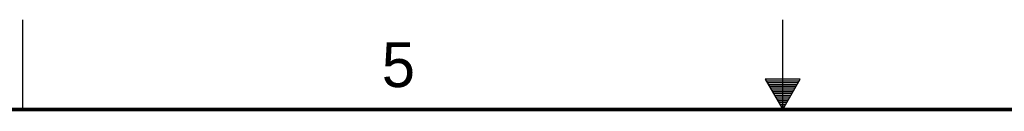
# Model space of a CAD drawing. Header units: inches. Extents: x 0 to 34, y 0 to 22.
# Tile 58 of 60: x 12.7 to 18.2, y 21.5 to 22. Entities that reach past the tile are written whole.
import ezdxf

# ---------------------------------------------------------------- set-up
doc = ezdxf.new("R2010")
doc.units = ezdxf.units.IN
doc.header["$LTSCALE"] = 1.87
doc.header["$MEASUREMENT"] = 0
doc.layers.get('0').update_dxf_attribs({"linetype": 'CONTINUOUS'})
doc.styles.add('TEXTSTYLE_2', font='txt')

msp = doc.modelspace()

# ---------------------------------------------------------------- linework, layer by layer
at = {"color": 2, "linetype": 'CONTINUOUS'}
for p, q in [((12.75, 21.5), (12.75, 22)), ((17, 21.5), (17, 22)), ((16.902, 21.6697), (17, 21.5)), ((17.098, 21.6697), (16.902, 21.6697)), ((16.9076, 21.66), (17.0924, 21.66)), ((16.9134, 21.65), (17.0866, 21.65)), ((17, 21.5), (17.098, 21.6697)), ((16.9192, 21.64), (17.0808, 21.64)), ((16.925, 21.63), (17.0751, 21.63)), ((16.9307, 21.62), (17.0693, 21.62)), ((16.9365, 21.61), (17.0635, 21.61)), ((16.9423, 21.6), (17.0578, 21.6)), ((16.9481, 21.59), (17.052, 21.59)), ((16.9538, 21.58), (17.0462, 21.58)), ((16.9596, 21.57), (17.0404, 21.57)), ((16.9654, 21.56), (17.0347, 21.56)), ((16.9712, 21.55), (17.0289, 21.55)), ((16.9769, 21.54), (17.0231, 21.54)), ((16.9827, 21.53), (17.0173, 21.53)), ((16.9885, 21.52), (17.0116, 21.52)), ((16.9942, 21.51), (17.0058, 21.51))]:
    msp.add_line(p, q, dxfattribs=at)
at = {"color": 7, "linetype": 'CONTINUOUS', "const_width": 0.02}
msp.add_lwpolyline([(33.5, 21.5), (0.5, 21.5)], dxfattribs=at)

# ---------------------------------------------------------------- texts
at = {"color": 2, "linetype": 'CONTINUOUS', "insert": (14.7577, 21.8747), "char_height": 0.25, "width": 0.25, "attachment_point": 1, "line_spacing_factor": 0.9, "style": 'TEXTSTYLE_2'}
msp.add_mtext('5', dxfattribs=at)

doc.saveas('drawing.dxf')
